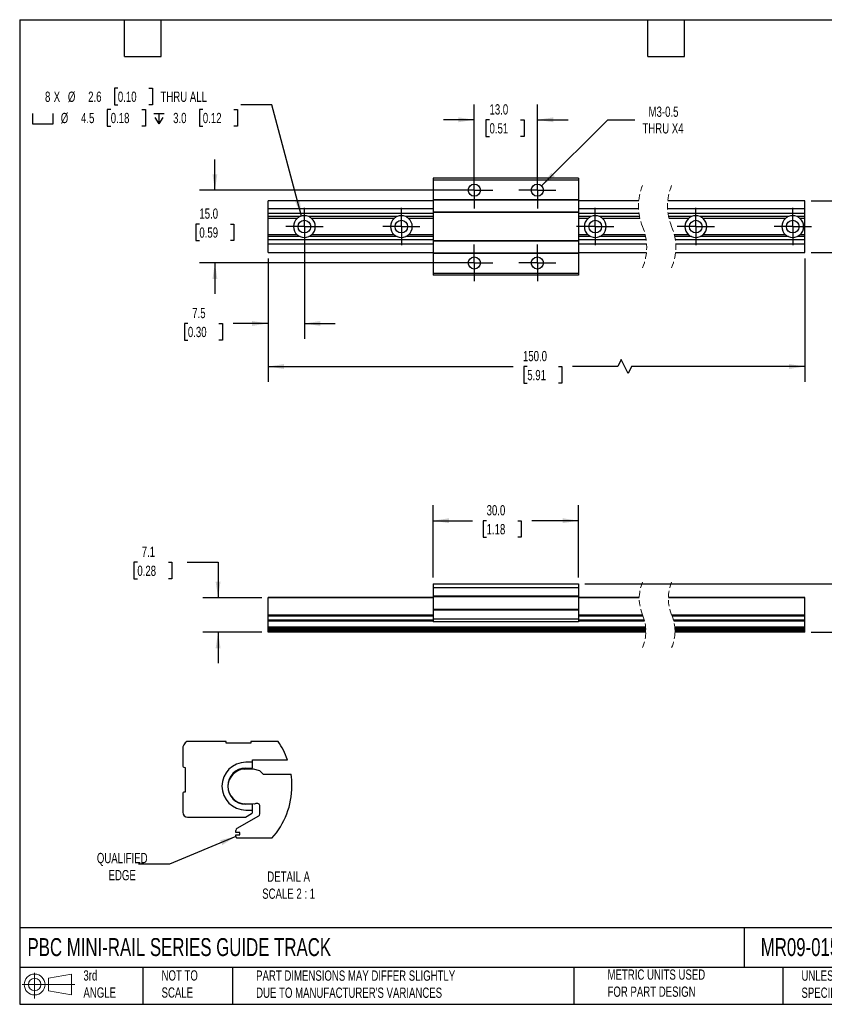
# Model space of a CAD drawing. Header units: millimetres. Extents: x 6 to 273, y 6 to 210.
# Tile 1 of 2: x 6 to 172, y 6 to 210. Entities that reach past the tile are written whole.
import ezdxf

# ---------------------------------------------------------------- set-up
doc = ezdxf.new("R2010")
doc.units = ezdxf.units.MM
for name, pattern in [('SLD-Center', [19.05, 15.24, -1.27, 1.27, -1.27]), ('SLD-Dashed', [1.905, 1.27, -0.635]), ('SLD-Solid', [0])]:
    doc.linetypes.add(name, pattern=pattern)
doc.layers.add('CENTER', color=40, linetype='SLD-Center')
doc.layers.add('SLD-DEFPOINTS', color=7, linetype='Continuous')
doc.layers.add('DIMENSIONS', color=140, linetype='SLD-Solid', lineweight=25)
doc.layers.add('TEXT', color=140, linetype='SLD-Solid', lineweight=25)
doc.styles.add('SLDTEXTSTYLE0', font='TXT', dxfattribs={"width": 0.7})
doc.dimstyles.new('SLDDIMSTYLE0', dxfattribs={"dimtxt": 2.158008, "dimasz": 3.302, "dimexe": 0, "dimexo": 0.0625, "dimgap": 0.539502, "dimtad": 0, "dimtih": 1, "dimtoh": 1, "dimrnd": 1e-09, "dimzin": 12, "dimdsep": 46, "dimtxsty": 'SLDTEXTSTYLE0', "dimsah": 1, "dimcen": 0.09, "dimadec": 0, "dimazin": 3, "dimtfac": 1, "dimtmove": 0, "dimatfit": 0, "dimfxl": 0, "dimfrac": 2, "dimtolj": 1, "dimtzin": 12, "dimarcsym": 0})
doc.dimstyles.new('SLDDIMSTYLE1', dxfattribs={"dimtxt": 2.158008, "dimasz": 3.302, "dimexe": 0, "dimexo": 0.0625, "dimgap": 0.539502, "dimtad": 0, "dimtih": 1, "dimtoh": 1, "dimrnd": 1e-09, "dimzin": 4, "dimdsep": 46, "dimtxsty": 'SLDTEXTSTYLE0', "dimsah": 1, "dimcen": 0.09, "dimadec": 0, "dimazin": 1, "dimtfac": 1, "dimtofl": 0, "dimtmove": 0, "dimatfit": 3, "dimfxl": 0, "dimfrac": 2, "dimtolj": 1, "dimtzin": 12, "dimarcsym": 0})
doc.dimstyles.new('SLDDIMSTYLE2', dxfattribs={"dimtxt": 2.158008, "dimasz": 3.302, "dimexe": 0, "dimexo": 0.0625, "dimgap": 0.539502, "dimtad": 0, "dimtih": 1, "dimtoh": 1, "dimrnd": 1e-09, "dimzin": 4, "dimdsep": 46, "dimtxsty": 'SLDTEXTSTYLE0', "dimsah": 1, "dimcen": 0.09, "dimadec": 0, "dimazin": 1, "dimtfac": 1, "dimtmove": 0, "dimatfit": 0, "dimfxl": 0, "dimfrac": 2, "dimtolj": 1, "dimtzin": 12, "dimarcsym": 0})
doc.dimstyles.new('SLDDIMSTYLE3', dxfattribs={"dimtxt": 2.158008, "dimasz": 3.302, "dimexe": 0, "dimexo": 0.0625, "dimgap": 0.539502, "dimtad": 0, "dimtih": 1, "dimtoh": 1, "dimrnd": 1e-09, "dimzin": 12, "dimdsep": 46, "dimtxsty": 'SLDTEXTSTYLE0', "dimsah": 1, "dimcen": 0.09, "dimadec": 0, "dimazin": 3, "dimtfac": 1, "dimtofl": 0, "dimtmove": 0, "dimatfit": 3, "dimfxl": 0, "dimfrac": 2, "dimtolj": 1, "dimtzin": 12, "dimarcsym": 0})
doc.dimstyles.new('SLDDIMSTYLE4', dxfattribs={"dimtxt": 2.158008, "dimasz": 3.302, "dimexe": 0, "dimexo": 0.0625, "dimgap": 0.539502, "dimtad": 0, "dimtih": 1, "dimtoh": 1, "dimrnd": 1e-09, "dimzin": 12, "dimdsep": 46, "dimtxsty": 'SLDTEXTSTYLE0', "dimsah": 1, "dimcen": 0, "dimadec": 0, "dimazin": 3, "dimtfac": 1, "dimtofl": 0, "dimtmove": 0, "dimatfit": 3, "dimfxl": 0, "dimfrac": 2, "dimtolj": 1, "dimtzin": 12, "dimarcsym": 0})
doc.dimstyles.new('SLDDIMSTYLE5', dxfattribs={"dimtxt": 2.158008, "dimasz": 3.302, "dimexe": 0, "dimexo": 0.0625, "dimgap": 0.539502, "dimtad": 0, "dimtih": 1, "dimtoh": 1, "dimdec": 1, "dimrnd": 1e-09, "dimzin": 4, "dimdsep": 46, "dimtxsty": 'SLDTEXTSTYLE0', "dimsah": 1, "dimcen": 0, "dimadec": 0, "dimazin": 1, "dimtfac": 1, "dimtofl": 0, "dimtmove": 0, "dimatfit": 3, "dimfxl": 0, "dimfrac": 2, "dimtolj": 1, "dimtzin": 12, "dimarcsym": 0})
doc.dimstyles.new('SLDDIMSTYLE6', dxfattribs={"dimtxt": 0.18, "dimasz": 3.302, "dimexe": 0, "dimexo": 0.0625, "dimgap": 0, "dimtad": 0, "dimtih": 1, "dimtoh": 1, "dimdec": 0, "dimrnd": 1e-09, "dimzin": 0, "dimdsep": 46, "dimtxsty": 'Standard', "dimsah": 1, "dimcen": 0.09, "dimadec": 0, "dimazin": 0, "dimtfac": 3.302, "dimtdec": 0, "dimtofl": 0, "dimtmove": 0, "dimatfit": 3, "dimfxl": 0, "dimfrac": 2, "dimtolj": 1, "dimtzin": 0, "dimarcsym": 0})

# ---------------------------------------------------------------- blocks, each defined once
blk = doc.blocks.new('Block11')
at = {"color": 7, "linetype": 'SLD-Solid', "lineweight": 18}
for p, q in [((2.59, 5.31), (2.59, 0)), ((5.48, 4.17), (10.18, 5.03)), ((5.48, 1.6), (5.48, 4.17)), ((10.18, 5.03), (10.18, 0.73)), ((0, 2.88), (10.87, 2.88)), ((5.48, 1.6), (10.18, 0.73))]:
    blk.add_line(p, q, dxfattribs=at)
for radius in [2.15, 1.29]:
    blk.add_circle((2.59, 2.88), radius, dxfattribs=at)
blk = doc.blocks.new('Block12')
at = {"layer": 'SLD-DEFPOINTS'}
blk.add_blockref('Block11', (0, 0), dxfattribs=at)
blk = doc.blocks.new('_D')
at = {"layer": 'DIMENSIONS'}
for p, q in [((30.62, 97.59), (29.9, 97.59)), ((29.9, 97.59), (29.9, 94.16)), ((37.04, 97.59), (37.76, 97.59)), ((37.76, 97.59), (37.76, 94.16)), ((40.92, 97.59), (47.27, 97.59)), ((47.27, 97.59), (47.27, 90.27)), ((29.9, 94.16), (30.62, 94.16)), ((37.76, 94.16), (37.04, 94.16)), ((56.31, 90.27), (44.1, 90.27)), ((56.31, 83.13), (44.1, 83.13)), ((47.27, 83.13), (47.27, 76.78))]:
    blk.add_line(p, q, dxfattribs=at)
for points in [[(47.27, 90.27), (47.78, 93.57), (46.77, 93.57)], [(47.27, 83.13), (46.77, 79.83), (47.78, 79.83)]]:
    blk.add_solid(points, dxfattribs=at)
at = {"layer": 'DIMENSIONS', "char_height": 2.117, "attachment_point": 1, "style": 'SLDTEXTSTYLE0'}
for s, insert in [('7.1', (31.52, 100.8)), ('0.28', (30.62, 96.88))]:
    blk.add_mtext(s, dxfattribs=dict(at, insert=insert))
blk = doc.blocks.new('_D_1')
at = {"layer": 'DIMENSIONS'}
for p, q in [((181.02, 100.69), (174.67, 100.69)), ((174.67, 100.69), (174.67, 93.13)), ((184.91, 100.69), (184.18, 100.69)), ((184.18, 100.69), (184.18, 97.26)), ((191.32, 100.69), (192.05, 100.69)), ((192.05, 100.69), (192.05, 97.26)), ((184.18, 97.26), (184.91, 97.26)), ((192.05, 97.26), (191.32, 97.26)), ((122.9, 93.13), (177.84, 93.13)), ((174.67, 93.13), (174.67, 83.13)), ((169.58, 83.13), (177.84, 83.13))]:
    blk.add_line(p, q, dxfattribs=at)
for points in [[(174.67, 93.13), (174.16, 89.83), (175.18, 89.83)], [(174.67, 83.13), (175.18, 86.43), (174.16, 86.43)]]:
    blk.add_solid(points, dxfattribs=at)
at = {"layer": 'DIMENSIONS', "char_height": 2.117, "attachment_point": 1, "style": 'SLDTEXTSTYLE0'}
for s, insert in [('10.0', (184.91, 103.91)), ('0.39', (184.91, 99.99))]:
    blk.add_mtext(s, dxfattribs=dict(at, insert=insert))
blk = doc.blocks.new('_D_2')
at = {"layer": 'DIMENSIONS'}
for p, q in [((91.63, 94.4), (91.63, 109.33)), ((121.63, 94.4), (121.63, 109.33)), ((91.63, 106.16), (99.74, 106.16)), ((102.66, 106.16), (101.94, 106.16)), ((101.94, 106.16), (101.94, 102.73)), ((109.08, 106.16), (109.8, 106.16)), ((109.8, 106.16), (109.8, 102.73)), ((121.63, 106.16), (112, 106.16)), ((101.94, 102.73), (102.66, 102.73)), ((109.8, 102.73), (109.08, 102.73))]:
    blk.add_line(p, q, dxfattribs=at)
for points in [[(91.63, 106.16), (94.93, 105.65), (94.93, 106.66)], [(121.63, 106.16), (118.32, 106.66), (118.32, 105.65)]]:
    blk.add_solid(points, dxfattribs=at)
at = {"layer": 'DIMENSIONS', "char_height": 2.117, "attachment_point": 1, "style": 'SLDTEXTSTYLE0'}
for s, insert in [('30.0', (102.66, 109.37)), ('1.18', (102.66, 105.45))]:
    blk.add_mtext(s, dxfattribs=dict(at, insert=insert))
blk = doc.blocks.new('_D_6')
at = {"layer": 'DIMENSIONS'}
for p, q in [((65.08, 165.58), (65.08, 143.68)), ((57.58, 160.26), (57.58, 143.68)), ((41.04, 146.86), (40.31, 146.86)), ((40.31, 146.86), (40.31, 143.43)), ((47.45, 146.86), (48.18, 146.86)), ((48.18, 146.86), (48.18, 143.43)), ((57.58, 146.86), (50.37, 146.86)), ((65.08, 146.86), (71.43, 146.86)), ((40.31, 143.43), (41.04, 143.43)), ((48.18, 143.43), (47.45, 143.43))]:
    blk.add_line(p, q, dxfattribs=at)
for points in [[(57.58, 146.86), (54.28, 147.36), (54.28, 146.35)], [(65.08, 146.86), (68.38, 146.35), (68.38, 147.36)]]:
    blk.add_solid(points, dxfattribs=at)
at = {"layer": 'DIMENSIONS', "char_height": 2.117, "attachment_point": 1, "style": 'SLDTEXTSTYLE0'}
for s, insert in [('7.5', (41.94, 150.07)), ('0.30', (41.04, 146.16))]:
    blk.add_mtext(s, dxfattribs=dict(at, insert=insert))
blk = doc.blocks.new('_D_7')
at = {"layer": 'DIMENSIONS'}
for p, q in [((57.58, 160.26), (57.58, 134.8)), ((168.31, 160.26), (168.31, 134.8)), ((130.43, 139.39), (129.72, 137.97)), ((131.84, 136.56), (130.43, 139.39)), ((57.58, 137.97), (108.13, 137.97)), ((111.05, 137.97), (110.33, 137.97)), ((110.33, 137.97), (110.33, 134.54)), ((117.47, 137.97), (118.19, 137.97)), ((118.19, 137.97), (118.19, 134.54)), ((129.72, 137.97), (120.39, 137.97)), ((132.54, 137.97), (131.84, 136.56)), ((168.31, 137.97), (132.54, 137.97)), ((110.33, 134.54), (111.05, 134.54)), ((118.19, 134.54), (117.47, 134.54))]:
    blk.add_line(p, q, dxfattribs=at)
for points in [[(57.58, 137.97), (60.88, 137.47), (60.88, 138.48)], [(168.31, 137.97), (165.01, 138.48), (165.01, 137.47)]]:
    blk.add_solid(points, dxfattribs=at)
at = {"layer": 'DIMENSIONS', "char_height": 2.117, "attachment_point": 1, "style": 'SLDTEXTSTYLE0'}
for s, insert in [('150.0', (110.16, 141.19)), ('5.91', (111.05, 137.27))]:
    blk.add_mtext(s, dxfattribs=dict(at, insert=insert))
blk = doc.blocks.new('_D_8')
at = {"layer": 'DIMENSIONS'}
for p, q in [((46.62, 174.36), (46.62, 180.71)), ((98.85, 174.36), (43.44, 174.36)), ((43.41, 167.38), (42.69, 167.38)), ((42.69, 167.38), (42.69, 163.95)), ((49.82, 167.38), (50.55, 167.38)), ((50.55, 167.38), (50.55, 163.95)), ((42.69, 163.95), (43.41, 163.95)), ((50.55, 163.95), (49.82, 163.95)), ((98.85, 159.35), (43.44, 159.35)), ((46.62, 159.35), (46.62, 153))]:
    blk.add_line(p, q, dxfattribs=at)
for points in [[(46.62, 174.36), (47.12, 177.66), (46.11, 177.66)], [(46.62, 159.35), (46.11, 156.04), (47.12, 156.04)]]:
    blk.add_solid(points, dxfattribs=at)
at = {"layer": 'DIMENSIONS', "char_height": 2.117, "attachment_point": 1, "style": 'SLDTEXTSTYLE0'}
for s, insert in [('15.0', (43.41, 170.59)), ('0.59', (43.41, 166.68))]:
    blk.add_mtext(s, dxfattribs=dict(at, insert=insert))
blk = doc.blocks.new('_D_9')
at = {"layer": 'DIMENSIONS'}
for p, q in [((169.58, 172.18), (181.57, 172.18)), ((178.4, 172.18), (178.4, 161.53)), ((169.58, 161.53), (181.57, 161.53)), ((178.4, 154.1), (178.4, 161.53)), ((184.75, 154.1), (178.4, 154.1)), ((188.63, 154.1), (187.91, 154.1)), ((187.91, 154.1), (187.91, 150.67)), ((195.05, 154.1), (195.77, 154.1)), ((195.77, 154.1), (195.77, 150.67)), ((187.91, 150.67), (188.63, 150.67)), ((195.77, 150.67), (195.05, 150.67))]:
    blk.add_line(p, q, dxfattribs=at)
for points in [[(178.4, 172.18), (177.89, 168.87), (178.9, 168.87)], [(178.4, 161.53), (178.9, 164.83), (177.89, 164.83)]]:
    blk.add_solid(points, dxfattribs=at)
at = {"layer": 'DIMENSIONS', "char_height": 2.117, "attachment_point": 1, "style": 'SLDTEXTSTYLE0'}
for s, insert in [('10.6', (188.63, 157.31)), ('0.42', (188.63, 153.4))]:
    blk.add_mtext(s, dxfattribs=dict(at, insert=insert))
blk = doc.blocks.new('_D_10')
at = {"layer": 'DIMENSIONS'}
for p, q in [((114.01, 175.24), (127.66, 188.89)), ((127.66, 188.89), (133.22, 188.89))]:
    blk.add_line(p, q, dxfattribs=at)
blk.add_solid([(114.01, 175.24), (116.71, 177.22), (115.99, 177.94)], dxfattribs=at)
at = {"layer": 'DIMENSIONS', "char_height": 2.117, "attachment_point": 1, "style": 'SLDTEXTSTYLE0'}
for s, insert in [('M3-0.5', (136.07, 191.62)), ('THRU X4', (134.81, 188.19))]:
    blk.add_mtext(s, dxfattribs=dict(at, insert=insert))
blk = doc.blocks.new('_D_11')
at = {"layer": 'DIMENSIONS'}
for p, q in [((100.12, 175.63), (100.12, 192.06)), ((113.13, 175.63), (113.13, 192.06)), ((100.12, 188.89), (93.77, 188.89)), ((103.26, 188.89), (102.53, 188.89)), ((102.53, 188.89), (102.53, 185.46)), ((109.67, 188.89), (110.4, 188.89)), ((110.4, 188.89), (110.4, 185.46)), ((113.13, 188.89), (119.48, 188.89)), ((102.53, 185.46), (103.26, 185.46)), ((110.4, 185.46), (109.67, 185.46))]:
    blk.add_line(p, q, dxfattribs=at)
for points in [[(100.12, 188.89), (96.82, 189.4), (96.82, 188.38)], [(113.13, 188.89), (116.43, 188.38), (116.43, 189.4)]]:
    blk.add_solid(points, dxfattribs=at)
at = {"layer": 'DIMENSIONS', "char_height": 2.117, "attachment_point": 1, "style": 'SLDTEXTSTYLE0'}
for s, insert in [('13.0', (103.26, 192.1)), ('0.51', (103.26, 188.19))]:
    blk.add_mtext(s, dxfattribs=dict(at, insert=insert))
blk = doc.blocks.new('SW_SYMBOL_HOLE_SPOT')
at = {"layer": 'DIMENSIONS', "color": 0}
for p, q in [((0, 875), (0, 75)), ((1600, 75), (1600, 875)), ((0, 75), (1600, 75))]:
    blk.add_line(p, q, dxfattribs=at)
blk = doc.blocks.new('SW_SYMBOL_HOLE_DEPTH')
at = {"layer": 'DIMENSIONS', "color": 0}
for p, q in [((0, 875), (800, 875)), ((400, 875), (400, 75)), ((100, 555), (400, 75)), ((700, 555), (400, 75))]:
    blk.add_line(p, q, dxfattribs=at)
blk = doc.blocks.new('_D_12')
at = {"layer": 'DIMENSIONS'}
for p, q in [((26.6, 195.41), (25.88, 195.41)), ((25.88, 195.41), (25.88, 191.98)), ((33.02, 195.41), (33.74, 195.41)), ((33.74, 195.41), (33.74, 191.98)), ((25.13, 191.02), (24.41, 191.02)), ((24.41, 191.02), (24.41, 187.59)), ((25.88, 191.98), (26.6, 191.98)), ((31.54, 191.02), (32.27, 191.02)), ((32.27, 191.02), (32.27, 187.59)), ((33.74, 191.98), (33.02, 191.98)), ((44.13, 191.02), (43.41, 191.02)), ((43.41, 191.02), (43.41, 187.59)), ((50.54, 191.02), (51.27, 191.02)), ((51.27, 191.02), (51.27, 187.59)), ((58.34, 191.98), (51.99, 191.98)), ((64.49, 169.02), (58.34, 191.98)), ((24.41, 187.59), (25.13, 187.59)), ((32.27, 187.59), (31.54, 187.59)), ((43.41, 187.59), (44.13, 187.59)), ((51.27, 187.59), (50.54, 187.59))]:
    blk.add_line(p, q, dxfattribs=at)
blk.add_solid([(64.49, 169.02), (64.13, 172.35), (63.15, 172.08)], dxfattribs=at)
at = {"layer": 'DIMENSIONS', "xscale": 0.002688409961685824, "yscale": 0.002688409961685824, "zscale": 0.002688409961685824}
for name, p in [('SW_SYMBOL_HOLE_SPOT', (8.98, 187.87)), ('SW_SYMBOL_HOLE_DEPTH', (33.99, 187.87))]:
    blk.add_blockref(name, p, dxfattribs=at)
at = {"layer": 'DIMENSIONS', "attachment_point": 1, "style": 'SLDTEXTSTYLE0'}
for s, insert, char_height in [('8', (11.57, 194.71), 2.12), ('X', (13.36, 194.71), 2.12), ('%%c', (16.29, 194.71), 2.117), ('2.6', (20.47, 194.71), 2.117), ('0.10', (26.6, 194.71), 2.117), ('THRU ALL', (35.39, 194.71), 2.117), ('%%c', (14.82, 190.32), 2.117), ('4.5', (19, 190.32), 2.117), ('0.18', (25.13, 190.32), 2.117), ('3.0', (38, 190.32), 2.117), ('0.12', (44.13, 190.32), 2.117)]:
    blk.add_mtext(s, dxfattribs=dict(at, insert=insert, char_height=char_height))
blk = doc.blocks.new('SW_CENTERMARKSYMBOL_0')
at = {"layer": 'CENTER', "color": 0}
for p, q in [((-20, 2.54), (-20, 3.84)), ((-20, 0), (-20, 2.54)), ((0, 2.54), (0, 3.84)), ((0, 0), (0, 2.54)), ((40, 2.54), (40, 3.84)), ((40, 0), (40, 2.54)), ((60.74, 2.54), (60.74, 3.84)), ((60.74, 0), (60.74, 2.54)), ((80.74, 2.54), (80.74, 3.84)), ((80.74, 0), (80.74, 2.54)), ((-22.54, 0), (-23.84, 0)), ((-20, 0), (-22.54, 0)), ((-20, 0), (-20, -2.54)), ((-20, 0), (-17.46, 0)), ((-17.46, 0), (-16.16, 0)), ((-2.54, 0), (-3.84, 0)), ((0, 0), (-2.54, 0)), ((0, 0), (0, -2.54)), ((0, 0), (2.54, 0)), ((2.54, 0), (3.84, 0)), ((37.46, 0), (36.16, 0)), ((40, 0), (37.46, 0)), ((40, 0), (40, -2.54)), ((40, 0), (42.54, 0)), ((42.54, 0), (43.84, 0)), ((58.2, 0), (56.9, 0)), ((60.74, 0), (58.2, 0)), ((60.74, 0), (60.74, -2.54)), ((60.74, 0), (63.28, 0)), ((63.28, 0), (64.58, 0)), ((78.2, 0), (76.9, 0)), ((80.74, 0), (78.2, 0)), ((80.74, 0), (80.74, -2.54)), ((80.74, 0), (83.28, 0)), ((83.28, 0), (84.58, 0)), ((-20, -2.54), (-20, -3.84)), ((0, -2.54), (0, -3.84)), ((40, -2.54), (40, -3.84)), ((60.74, -2.54), (60.74, -3.84)), ((80.74, -2.54), (80.74, -3.84))]:
    blk.add_line(p, q, dxfattribs=at)
blk = doc.blocks.new('SW_CENTERMARKSYMBOL_1')
at = {"layer": 'CENTER', "color": 0}
for p, q in [((0, 2.54), (0, 3.79)), ((0, 0), (0, 2.54)), ((-2.54, 0), (-3.79, 0)), ((0, 0), (-2.54, 0)), ((0, 0), (0, -2.54)), ((0, 0), (2.54, 0)), ((2.54, 0), (3.79, 0)), ((0, -2.54), (0, -3.79))]:
    blk.add_line(p, q, dxfattribs=at)
blk = doc.blocks.new('SW_CENTERMARKSYMBOL_2')
at = {"layer": 'CENTER', "color": 0}
for p, q in [((0, 2.54), (0, 3.79)), ((0, 0), (0, 2.54)), ((-2.54, 0), (-3.79, 0)), ((0, 0), (-2.54, 0)), ((0, 0), (0, -2.54)), ((0, 0), (2.54, 0)), ((2.54, 0), (3.79, 0)), ((0, -2.54), (0, -3.79))]:
    blk.add_line(p, q, dxfattribs=at)
blk = doc.blocks.new('SW_CENTERMARKSYMBOL_3')
at = {"layer": 'CENTER', "color": 0}
for p, q in [((0, 2.54), (0, 3.79)), ((0, 0), (0, 2.54)), ((-2.54, 0), (-3.79, 0)), ((0, 0), (-2.54, 0)), ((0, 0), (0, -2.54)), ((0, 0), (2.54, 0)), ((2.54, 0), (3.79, 0)), ((0, -2.54), (0, -3.79))]:
    blk.add_line(p, q, dxfattribs=at)
blk = doc.blocks.new('SW_CENTERMARKSYMBOL_4')
at = {"layer": 'CENTER', "color": 0}
for p, q in [((0, 2.54), (0, 3.79)), ((0, 0), (0, 2.54)), ((-2.54, 0), (-3.79, 0)), ((0, 0), (-2.54, 0)), ((0, 0), (0, -2.54)), ((0, 0), (2.54, 0)), ((2.54, 0), (3.79, 0)), ((0, -2.54), (0, -3.79))]:
    blk.add_line(p, q, dxfattribs=at)

msp = doc.modelspace()

# ---------------------------------------------------------------- linework, layer by layer
for p, q in [((91.629, 176.846), (91.629, 176.437)), ((121.626, 176.846), (91.629, 176.846)), ((121.626, 176.846), (121.626, 176.437)), ((121.626, 176.437), (91.629, 176.437)), ((91.629, 176.437), (91.629, 172.351)), ((121.626, 176.437), (121.626, 172.351)), ((91.629, 172.175), (57.577, 172.175)), ((57.577, 170.496), (57.577, 172.175)), ((91.629, 172.351), (121.626, 172.351)), ((121.626, 172.351), (91.629, 172.351)), ((91.629, 172.351), (91.629, 172.351)), ((91.629, 172.351), (91.629, 169.811)), ((121.626, 172.351), (121.626, 172.351)), ((121.626, 172.351), (121.626, 169.811)), ((134.033, 172.175), (121.626, 172.175)), ((168.312, 172.175), (140.033, 172.175)), ((168.312, 170.496), (168.312, 172.175)), ((91.629, 170.496), (57.577, 170.496)), ((57.577, 169.582), (57.577, 170.496)), ((91.629, 169.582), (57.577, 169.582)), ((57.577, 168.918), (57.577, 169.582)), ((64.188, 168.918), (57.577, 168.918)), ((57.577, 168.537), (57.577, 168.918)), ((84.188, 168.918), (65.966, 168.918)), ((91.629, 168.918), (85.966, 168.918)), ((121.626, 169.811), (91.629, 169.811)), ((91.629, 169.811), (91.629, 163.892)), ((91.629, 169.811), (121.626, 169.811)), ((91.629, 169.811), (91.629, 169.811)), ((133.997, 170.496), (121.626, 170.496)), ((121.626, 169.811), (121.626, 163.892)), ((121.626, 169.811), (121.626, 169.811)), ((134.085, 169.582), (121.626, 169.582)), ((124.188, 168.918), (121.626, 168.918)), ((134.198, 168.918), (125.966, 168.918)), ((168.312, 170.496), (139.997, 170.496)), ((168.312, 169.582), (140.085, 169.582)), ((144.923, 168.918), (140.198, 168.918)), ((164.923, 168.918), (146.701, 168.918)), ((168.312, 168.918), (166.701, 168.918)), ((168.312, 169.582), (168.312, 170.496)), ((168.312, 168.918), (168.312, 169.582)), ((168.312, 168.537), (168.312, 168.918)), ((63.587, 168.537), (57.577, 168.537)), ((57.577, 165.166), (57.577, 168.537)), ((83.587, 168.537), (66.567, 168.537)), ((91.629, 168.537), (86.567, 168.537)), ((123.587, 168.537), (121.626, 168.537)), ((134.282, 168.537), (126.567, 168.537)), ((144.322, 168.537), (140.282, 168.537)), ((164.322, 168.537), (147.302, 168.537)), ((168.312, 168.537), (167.302, 168.537)), ((168.312, 165.166), (168.312, 168.537)), ((63.587, 165.166), (57.577, 165.166)), ((57.577, 164.785), (57.577, 165.166)), ((64.188, 164.785), (57.577, 164.785)), ((57.577, 164.121), (57.577, 164.785)), ((84.188, 164.785), (65.966, 164.785)), ((83.587, 165.166), (66.567, 165.166)), ((91.629, 164.785), (85.966, 164.785)), ((91.629, 165.166), (86.567, 165.166)), ((123.587, 165.166), (121.626, 165.166)), ((124.188, 164.785), (121.626, 164.785)), ((135.462, 164.785), (125.966, 164.785)), ((135.378, 165.166), (126.567, 165.166)), ((144.322, 165.166), (141.378, 165.166)), ((144.923, 164.785), (141.462, 164.785)), ((164.923, 164.785), (146.701, 164.785)), ((164.322, 165.166), (147.302, 165.166)), ((168.312, 164.785), (166.701, 164.785)), ((168.312, 165.166), (167.302, 165.166)), ((168.312, 164.785), (168.312, 165.166)), ((168.312, 164.121), (168.312, 164.785)), ((91.629, 164.121), (57.577, 164.121)), ((57.577, 163.207), (57.577, 164.121)), ((91.629, 163.207), (57.577, 163.207)), ((57.577, 161.528), (57.577, 163.207)), ((91.629, 163.892), (121.626, 163.892)), ((121.626, 163.892), (91.629, 163.892)), ((91.629, 163.892), (91.629, 163.892)), ((91.629, 163.892), (91.629, 161.352)), ((135.575, 164.121), (121.626, 164.121)), ((121.626, 163.892), (121.626, 163.892)), ((121.626, 163.892), (121.626, 161.352)), ((135.663, 163.207), (121.626, 163.207)), ((168.312, 164.121), (141.575, 164.121)), ((168.312, 163.207), (141.663, 163.207)), ((168.312, 163.207), (168.312, 164.121)), ((168.312, 161.528), (168.312, 163.207)), ((57.577, 161.528), (91.629, 161.528)), ((91.629, 161.352), (121.626, 161.352)), ((121.626, 161.352), (91.629, 161.352)), ((91.629, 161.352), (91.629, 161.352)), ((91.629, 161.352), (91.629, 157.266)), ((121.626, 161.528), (135.628, 161.528)), ((121.626, 161.352), (121.626, 161.352)), ((121.626, 161.352), (121.626, 157.266)), ((141.628, 161.528), (168.312, 161.528)), ((91.629, 157.266), (121.626, 157.266)), ((91.629, 157.266), (91.629, 156.857)), ((121.626, 156.857), (91.629, 156.857)), ((121.626, 157.266), (121.626, 156.857)), ((91.629, 93.128), (121.626, 93.128)), ((91.629, 93.128), (91.629, 92.313)), ((121.626, 92.313), (91.629, 92.313)), ((91.629, 92.313), (91.629, 90.636)), ((121.626, 93.128), (121.626, 92.313)), ((121.626, 92.313), (121.626, 90.636)), ((91.629, 90.304), (57.577, 90.304)), ((57.577, 90.268), (57.577, 90.304)), ((91.629, 90.268), (57.577, 90.268)), ((57.577, 86.687), (57.577, 90.268)), ((91.629, 90.636), (121.626, 90.636)), ((91.629, 90.636), (91.629, 90.433)), ((121.626, 90.433), (91.629, 90.433)), ((91.629, 90.433), (91.629, 87.893)), ((121.626, 90.636), (121.626, 90.433)), ((121.626, 90.433), (121.626, 87.893)), ((134.156, 90.304), (121.626, 90.304)), ((134.155, 90.268), (121.626, 90.268)), ((168.312, 90.268), (140.155, 90.268)), ((168.312, 90.304), (140.156, 90.304)), ((168.312, 90.268), (168.312, 90.304)), ((168.312, 86.687), (168.312, 90.268)), ((91.629, 87.893), (121.626, 87.893)), ((91.629, 87.893), (91.629, 87.69)), ((121.626, 87.69), (91.629, 87.69)), ((91.629, 87.69), (91.629, 85.81)), ((121.626, 87.893), (121.626, 87.69)), ((121.626, 87.69), (121.626, 85.81)), ((91.629, 86.687), (57.577, 86.687)), ((57.577, 86.646), (57.577, 86.687)), ((91.629, 86.646), (57.577, 86.646)), ((57.577, 86.425), (57.577, 86.646)), ((57.577, 85.652), (57.577, 86.425)), ((91.629, 86.425), (57.577, 86.425)), ((57.577, 85.432), (57.577, 85.652)), ((91.629, 85.652), (57.577, 85.652)), ((57.577, 84.154), (57.577, 85.432)), ((91.629, 85.432), (57.577, 85.432)), ((121.626, 85.81), (91.629, 85.81)), ((91.629, 85.81), (91.629, 85.302)), ((134.842, 86.687), (121.626, 86.687)), ((134.859, 86.646), (121.626, 86.646)), ((134.945, 86.425), (121.626, 86.425)), ((121.626, 85.81), (121.626, 85.302)), ((135.195, 85.652), (121.626, 85.652)), ((135.252, 85.432), (121.626, 85.432)), ((168.312, 86.687), (140.842, 86.687)), ((168.312, 86.646), (140.859, 86.646)), ((168.312, 86.425), (140.945, 86.425)), ((168.312, 85.652), (141.195, 85.652)), ((168.312, 85.432), (141.252, 85.432)), ((168.312, 86.646), (168.312, 86.687)), ((168.312, 86.425), (168.312, 86.646)), ((168.312, 85.652), (168.312, 86.425)), ((168.312, 85.432), (168.312, 85.652)), ((168.312, 84.154), (168.312, 85.432)), ((135.468, 84.154), (57.577, 84.154)), ((57.577, 83.934), (57.577, 84.154)), ((135.486, 83.934), (57.577, 83.934)), ((57.577, 83.725), (57.577, 83.934)), ((135.498, 83.725), (57.577, 83.725)), ((57.577, 83.471), (57.577, 83.725)), ((135.505, 83.471), (57.577, 83.471)), ((57.577, 83.319), (57.577, 83.471)), ((135.506, 83.319), (57.577, 83.319)), ((57.577, 83.128), (57.577, 83.319)), ((121.626, 85.302), (91.629, 85.302)), ((168.312, 84.154), (141.468, 84.154)), ((168.312, 83.934), (141.486, 83.934)), ((168.312, 83.725), (141.498, 83.725)), ((168.312, 83.471), (141.505, 83.471)), ((168.312, 83.319), (141.506, 83.319)), ((168.312, 83.934), (168.312, 84.154)), ((168.312, 83.725), (168.312, 83.934)), ((168.312, 83.471), (168.312, 83.725)), ((168.312, 83.319), (168.312, 83.471)), ((168.312, 83.128), (168.312, 83.319)), ((135.504, 83.128), (57.577, 83.128)), ((168.312, 83.128), (141.504, 83.128)), ((39.974, 58.987), (39.974, 55.634)), ((48.965, 60.618), (40.793, 60.618)), ((48.965, 60.257), (48.965, 60.613)), ((54.045, 60.257), (48.965, 60.257)), ((54.045, 60.613), (54.045, 60.257)), ((59.639, 60.618), (54.046, 60.618)), ((40.38, 55.228), (40.482, 55.228)), ((40.482, 55.228), (40.482, 50.148)), ((52.674, 54.898), (54.503, 54.969)), ((52.937, 55.072), (54.35, 55.072)), ((54.35, 56.295), (53.004, 56.295)), ((54.35, 56.295), (53.004, 56.295)), ((54.35, 56.803), (61.592, 56.803)), ((54.35, 56.295), (54.35, 56.803)), ((54.35, 55.072), (54.35, 56.295)), ((54.503, 54.969), (55.83, 54.613)), ((55.83, 54.613), (56.592, 53.851)), ((56.592, 53.851), (62.332, 53.851)), ((49.251, 51.348), (49.251, 51.386)), ((39.974, 49.742), (39.974, 45.982)), ((40.482, 50.148), (40.38, 50.148)), ((54.782, 47.653), (52.674, 47.735)), ((54.35, 47.663), (52.937, 47.663)), ((54.35, 46.44), (54.35, 47.663)), ((55.042, 47.769), (54.782, 47.653)), ((55.9, 45.666), (55.9, 47.212)), ((40.99, 44.966), (52.902, 44.966)), ((51.218, 42.669), (55.646, 45.226)), ((52.902, 44.966), (54.172, 45.7)), ((53.004, 46.44), (54.35, 46.44)), ((53.004, 46.44), (54.35, 46.44)), ((54.35, 45.91), (54.35, 46.44)), ((50.964, 41.811), (50.964, 42.229)), ((51.726, 41.811), (50.964, 41.811)), ((50.964, 40.999), (50.964, 41.303)), ((50.964, 41.303), (51.726, 41.303)), ((51.726, 41.303), (51.726, 41.811)), ((58.36, 40.618), (51.135, 40.618))]:
    msp.add_line(p, q)
for centre, radius in [((100.125, 174.357), 1.25), ((113.13, 174.357), 1.25), ((65.077, 166.851), 1.3), ((85.077, 166.851), 1.3), ((125.077, 166.851), 1.3), ((145.812, 166.851), 1.3), ((165.812, 166.851), 1.3), ((100.125, 159.346), 1.25), ((113.13, 159.346), 1.25)]:
    msp.add_circle(centre, radius)
at = {"color": 7, "linetype": 'SLD-Dashed', "lineweight": 18}
for centre, radius, start, end in [((145.029, 171.101), 11.048, 157.38014, 202.61986), ((151.029, 171.101), 11.048, 157.38014, 202.61986), ((124.631, 162.602), 11.048, 337.38014, 22.61986), ((130.631, 162.602), 11.048, 337.38014, 22.61986), ((142.945, 90.097), 8.791, 157.38014, 202.61986), ((148.945, 90.097), 8.791, 157.38014, 202.61986), ((126.715, 83.335), 8.791, 337.38014, 22.61986), ((132.715, 83.335), 8.791, 337.38014, 22.61986)]:
    msp.add_arc(centre, radius, start, end, dxfattribs=at)
for centre, radius, start, end in [((65.077, 166.851), 2.25, 113.27194, 131.46954), ((65.077, 166.851), 2.25, 66.72818, 113.27182), ((65.077, 166.851), 2.25, 48.53112, 66.7274), ((85.077, 166.851), 2.25, 113.27188, 131.4696), ((85.077, 166.851), 2.25, 66.72818, 113.27182), ((85.077, 166.851), 2.25, 48.5304, 66.72812), ((125.077, 166.851), 2.25, 113.27186, 131.46954), ((125.077, 166.851), 2.25, 66.72817, 113.27183), ((125.077, 166.851), 2.25, 48.53049, 66.72807), ((145.812, 166.851), 2.25, 113.2718, 131.46936), ((145.812, 166.851), 2.25, 66.72815, 113.27185), ((145.812, 166.852), 2.25, 48.53007, 66.72845), ((165.812, 166.852), 2.25, 113.27116, 131.47032), ((165.812, 166.851), 2.25, 66.72818, 113.27182), ((165.812, 166.851), 2.25, 48.53112, 66.7274), ((65.077, 166.851), 2.25, 131.46934, 228.53066), ((65.077, 166.851), 2.25, 311.46976, 48.53024), ((85.077, 166.851), 2.25, 131.46955, 228.53045), ((85.077, 166.851), 2.25, 311.46955, 48.53045), ((125.077, 166.851), 2.25, 131.4696, 228.5304), ((125.077, 166.851), 2.25, 311.4696, 48.5304), ((145.812, 166.851), 2.25, 131.46976, 228.53024), ((145.812, 166.851), 2.25, 311.46955, 48.53045), ((165.812, 166.851), 2.25, 131.46934, 228.53066), ((165.812, 166.851), 2.25, 311.46976, 48.53024), ((65.077, 166.851), 2.25, 228.53046, 246.72806), ((65.077, 166.851), 2.25, 246.72818, 293.27182), ((65.077, 166.852), 2.25, 293.2726, 311.46888), ((85.077, 166.851), 2.25, 228.5304, 246.72812), ((85.077, 166.851), 2.25, 246.72818, 293.27182), ((85.077, 166.851), 2.25, 293.27188, 311.4696), ((125.077, 166.851), 2.25, 228.53046, 246.72814), ((125.077, 166.851), 2.25, 246.72817, 293.27183), ((125.077, 166.851), 2.25, 293.27193, 311.46951), ((145.812, 166.852), 2.25, 228.53064, 246.7282), ((145.812, 166.851), 2.25, 246.72815, 293.27185), ((145.812, 166.851), 2.25, 293.27155, 311.46993), ((165.812, 166.851), 2.25, 228.52968, 246.72884), ((165.812, 166.851), 2.25, 246.72818, 293.27182), ((165.812, 166.852), 2.25, 293.2726, 311.46888), ((42.006, 58.987), 2.032, 126.63046, 180.00002), ((48.533, 60.613), 0.433, 0.02102, 0.69333), ((54.453, 60.613), 0.407, 179.28566, 179.99999), ((40.38, 55.634), 0.406, 180.0001, 269.99977), ((53.004, 51.367), 4.928, 90, 270), ((53.004, 51.367), 4.928, 90, 270), ((52.937, 51.386), 3.686, 90, 179.99999), ((52.905, 51.316), 3.589, 93.68982, 266.31018), ((52.937, 51.348), 3.686, 180.00001, 270), ((40.38, 49.742), 0.406, 90.00022, 179.99987), ((55.29, 47.212), 0.61, 359.99997, 114.00004), ((40.99, 45.982), 1.016, 180.00004, 269.99998), ((53.969, 46.052), 0.406, 299.99984, 339.63612), ((55.392, 45.666), 0.508, 299.99996, 0.00012), ((51.472, 42.229), 0.508, 119.99989, 180.00019), ((51.472, 40.999), 0.508, 179.99979, 228.53463)]:
    msp.add_arc(centre, radius, start, end)
at = {"layer": 'SLD-DEFPOINTS'}
for start, end in [(19.47695, 34.74641), (0.00001, 8.65163), (317.93572, 360)]:
    msp.add_arc((46.385, 51.425), 16.13, start, end, dxfattribs=at)
at = {"layer": 'TEXT'}
for p, q in [((6.35, 209.55), (273.05, 209.55)), ((6.35, 209.55), (6.35, 6.35)), ((27.94, 201.93), (27.94, 209.55)), ((35.56, 201.93), (35.56, 209.55)), ((135.89, 201.93), (135.89, 209.55)), ((143.51, 201.93), (143.51, 209.55)), ((27.94, 201.93), (35.56, 201.93)), ((135.89, 201.93), (143.51, 201.93)), ((273.05, 22.126), (6.35, 22.126)), ((155.759, 22.126), (155.759, 13.97)), ((273.05, 13.97), (6.35, 13.97)), ((31.75, 13.97), (31.75, 6.35)), ((50.212, 13.97), (50.212, 6.35)), ((120.646, 13.97), (120.646, 6.35)), ((163.78, 13.97), (163.78, 6.35)), ((6.35, 6.35), (273.05, 6.35))]:
    msp.add_line(p, q, dxfattribs=at)

# ---------------------------------------------------------------- block references
at = {"layer": 'CENTER'}
for name, p in [('SW_CENTERMARKSYMBOL_4', (100.125, 174.357)), ('SW_CENTERMARKSYMBOL_3', (113.13, 174.357)), ('SW_CENTERMARKSYMBOL_0', (85.077, 166.851)), ('SW_CENTERMARKSYMBOL_1', (100.125, 159.346)), ('SW_CENTERMARKSYMBOL_2', (113.13, 159.346))]:
    msp.add_blockref(name, p, dxfattribs=at)
at = {"layer": 'SLD-DEFPOINTS'}
msp.add_blockref('Block12', (6.838, 7.554), dxfattribs=at)

# ---------------------------------------------------------------- texts
at = {"layer": 'TEXT', "style": 'SLDTEXTSTYLE0'}
for s, insert, char_height, attachment_point in [('QUALIFIED^JEDGE', (27.496, 37.592), 2.11667, 2), ('DETAIL A^JSCALE 2 : 1', (61.823, 33.77), 2.11667, 2), ('PBC MINI-RAIL SERIES GUIDE TRACK', (7.966, 20.011), 3.70417, 1), ('MR09-0150-1', (159.208, 20.011), 3.70417, 1), ('3rd^JANGLE', (19.496, 13.367), 2.1167, 1), ('NOT TO^JSCALE', (35.615, 13.367), 2.11667, 1), ("PART DIMENSIONS MAY DIFFER SLIGHTLY ^JDUE TO MANUFACTURER'S VARIANCES", (55.119, 13.33), 2.11667, 1), ('METRIC UNITS USED ^JFOR PART DESIGN', (127.604, 13.546), 2.11667, 1), ('UNLESS OTHERWISE ^JSPECIFIED UNITS ARE:', (167.608, 13.331), 2.11667, 1)]:
    msp.add_mtext(s, dxfattribs=dict(at, insert=insert, char_height=char_height, attachment_point=attachment_point))

# ---------------------------------------------------------------- dimensions: what is measured, and where the dimension line sits
at = {"layer": 'DIMENSIONS'}
dim = msp.add_diameter_dim_2p(p1=(65.66, 164.678), p2=(64.495, 169.025), text='8X <> THRU ALL\\P{\\fGDT;v}%%c 4.5[0.18] {\\fGDT;x} 3.0[0.12]\\P', dimstyle='SLDDIMSTYLE5', dxfattribs=at)
dim.commit()
dim.dimension.update_dxf_attribs({"geometry": '_D_12', "text_midpoint": (30.489, 191.5), "dimtype": 163})
for base, p1, p2, dimstyle, picture, middle in [((113.1296, 188.8899), (100.1248, 174.3572), (113.1296, 174.3572), 'SLDDIMSTYLE2', '_D_11', (106.4648, 188.8899)), ((65.077, 146.857), (57.577, 161.528), (65.077, 166.851), 'SLDDIMSTYLE0', '_D_6', (44.244, 146.857)), ((121.626, 106.156), (91.629, 93.128), (121.626, 93.128), 'SLDDIMSTYLE1', '_D_2', (105.869, 106.156))]:
    dim = msp.add_linear_dim(base=base, p1=p1, p2=p2, dimstyle=dimstyle, dxfattribs=at)
    dim.commit()
    dim.dimension.update_dxf_attribs({"geometry": picture, "text_midpoint": middle, "dimtype": 160})
dim = msp.add_diameter_dim_2p(p1=(112.246, 173.473), p2=(114.014, 175.241), text='M3-0.5\\PTHRU X4', dimstyle='SLDDIMSTYLE4', override={"dimpost": '<>'}, dxfattribs=at)
dim.commit()
dim.dimension.update_dxf_attribs({"geometry": '_D_10', "text_midpoint": (141.111, 188.89), "dimtype": 163})
for base, p1, p2, dimstyle, picture, middle in [((46.616, 159.346), (100.125, 174.357), (100.125, 159.346), 'SLDDIMSTYLE2', '_D_8', (46.616, 167.382)), ((178.395, 161.528), (168.312, 172.175), (168.312, 161.528), 'SLDDIMSTYLE3', '_D_9', (178.395, 154.102)), ((174.668, 83.128), (121.626, 93.128), (168.312, 83.128), 'SLDDIMSTYLE1', '_D_1', (174.668, 100.695)), ((47.275, 83.128), (57.577, 90.268), (57.577, 83.128), 'SLDDIMSTYLE0', '_D', (47.275, 97.586))]:
    dim = msp.add_linear_dim(base=base, p1=p1, p2=p2, angle=90, dimstyle=dimstyle, dxfattribs=at)
    dim.commit()
    dim.dimension.update_dxf_attribs({"geometry": picture, "text_midpoint": middle, "dimtype": 160})
dim = msp.add_linear_dim(base=(168.312, 137.974), p1=(57.577, 161.528), p2=(168.312, 161.528), text='150.0', dimstyle='SLDDIMSTYLE1', dxfattribs=at)
dim.commit()
dim.dimension.update_dxf_attribs({"geometry": '_D_7', "text_midpoint": (114.26, 137.974), "dimtype": 160})

# ---------------------------------------------------------------- leaders
at = {"layer": 'TEXT'}
msp.add_leader([(50.964, 40.999), (37.221, 35.257), (30.871, 35.257)], dimstyle='SLDDIMSTYLE6', dxfattribs=at)

doc.saveas('drawing.dxf')
